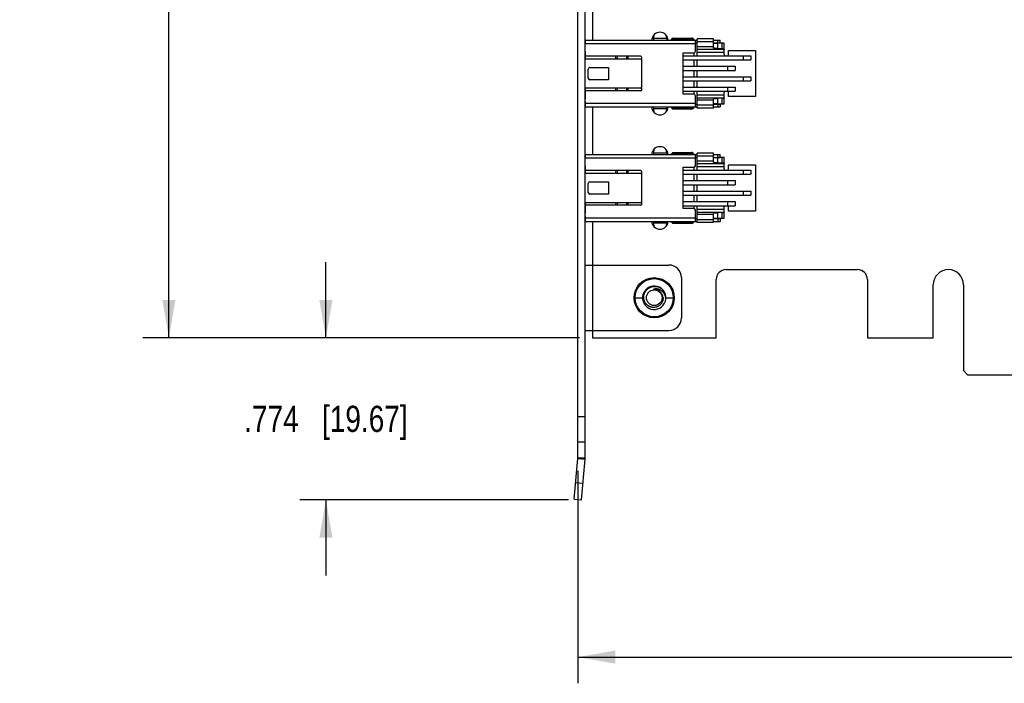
# Model space of a CAD drawing. Header units: inches. Extents: x 0 to 22, y 0 to 17.
# Tile 8 of 17: x 7.7 to 12.4, y 5.2 to 8.4. Entities that reach past the tile are written whole.
import ezdxf

# ---------------------------------------------------------------- set-up
doc = ezdxf.new("R2010")
doc.units = ezdxf.units.IN
doc.header["$LTSCALE"] = 1.21
doc.header["$MEASUREMENT"] = 0
doc.layers.get('0').update_dxf_attribs({"linetype": 'CONTINUOUS'})
doc.layers.add('DIMENSIONS', color=7, linetype='CONTINUOUS')
doc.styles.get("Standard").update_dxf_attribs({"font": 'txt', "width": 0.8})
doc.dimstyles.new('DIMSTYLE_1', dxfattribs={"dimtxt": 0.125, "dimasz": 0.18, "dimexe": 0.125, "dimexo": 0.0625, "dimgap": 0.0625, "dimtad": 0, "dimtih": 1, "dimtoh": 1, "dimdec": 3, "dimzin": 4, "dimdsep": 46, "dimtxsty": 'STANDARD', "dimblk": '_FILLED', "dimblk1": '_FILLED', "dimblk2": '_FILLED', "dimcen": 0.09, "dimadec": 0, "dimazin": 0, "dimtp": 0.01, "dimtm": 0.01, "dimtfac": 1, "dimtdec": 3, "dimtofl": 0, "dimtmove": 0, "dimatfit": 3, "dimldrblk": '_FILLED', "dimfxl": 1, "dimtolj": 1, "dimtzin": 4, "dimarcsym": 0})

# ---------------------------------------------------------------- blocks, each defined once
blk = doc.blocks.new('_FILLED')
at = {"color": 0, "linetype": 'BYBLOCK'}
blk.add_solid([(0, 0), (-1, 0.174), (-1, -0.174)], dxfattribs=at)
blk = doc.blocks.new('*D0')
at = {"layer": 'DIMENSIONS', "color": 2, "linetype": 'CONTINUOUS'}
for p, q in [((17.0741, 7.0957), (17.0741, 5.1839)), ((10.4041, 6.1977), (10.4041, 5.1839)), ((10.4041, 5.3089), (12.9641, 5.3089)), ((17.0741, 5.3089), (14.5141, 5.3089))]:
    blk.add_line(p, q, dxfattribs=at)
at = {"layer": 'DIMENSIONS', "color": 2, "linetype": 'CONTINUOUS', "xscale": 0.18, "yscale": 0.18, "zscale": 0.18, "rotation": 180}
blk.add_blockref('_FILLED', (10.4041, 5.3089), dxfattribs=at)
at = {"layer": 'DIMENSIONS', "color": 2, "linetype": 'CONTINUOUS', "xscale": 0.18, "yscale": 0.18, "zscale": 0.18}
blk.add_blockref('_FILLED', (17.0741, 5.3089), dxfattribs=at)
at = {"layer": 'DIMENSIONS', "color": 2, "linetype": 'CONTINUOUS', "insert": (13.7391, 5.3714), "char_height": 0.125, "width": 1.425, "attachment_point": 2, "line_spacing_factor": 0.9}
blk.add_mtext('6.670{\\Ftxt.shx;\\W1.000000;\\H0.125000; }[169.42]', dxfattribs=at)
blk = doc.blocks.new('*D3')
at = {"layer": 'DIMENSIONS', "color": 2, "linetype": 'CONTINUOUS'}
for p, q in [((9.8916, 10.7842), (8.3261, 10.7842)), ((8.4511, 10.7842), (8.4511, 8.9337)), ((8.4511, 6.8332), (8.4511, 8.6837)), ((10.4116, 6.8332), (8.3261, 6.8332))]:
    blk.add_line(p, q, dxfattribs=at)
at = {"layer": 'DIMENSIONS', "color": 2, "linetype": 'CONTINUOUS', "xscale": 0.18, "yscale": 0.18, "zscale": 0.18}
for p, rotation in [((8.4511, 10.7842), 90), ((8.4511, 6.8332), 270)]:
    blk.add_blockref('_FILLED', p, dxfattribs=dict(at, rotation=rotation))
at = {"layer": 'DIMENSIONS', "color": 2, "linetype": 'CONTINUOUS', "insert": (8.4511, 8.8712), "char_height": 0.125, "width": 1.425, "attachment_point": 2, "line_spacing_factor": 0.9}
blk.add_mtext('3.951{\\Ftxt.shx;\\W1.000000;\\H0.125000; }[100.36]', dxfattribs=at)
blk = doc.blocks.new('*D4')
at = {"layer": 'DIMENSIONS', "color": 2, "linetype": 'CONTINUOUS'}
for p, q in [((9.2011, 6.8332), (9.2011, 7.1932)), ((10.4116, 6.8332), (9.0761, 6.8332)), ((10.3593, 6.0589), (9.0761, 6.0589)), ((9.2011, 6.0589), (9.2011, 5.6989))]:
    blk.add_line(p, q, dxfattribs=at)
at = {"layer": 'DIMENSIONS', "color": 2, "linetype": 'CONTINUOUS', "xscale": 0.18, "yscale": 0.18, "zscale": 0.18}
for p, rotation in [((9.2011, 6.8332), 270), ((9.2011, 6.0589), 90)]:
    blk.add_blockref('_FILLED', p, dxfattribs=dict(at, rotation=rotation))
at = {"layer": 'DIMENSIONS', "color": 2, "linetype": 'CONTINUOUS', "insert": (9.2011, 6.5086), "char_height": 0.125, "width": 1.225, "attachment_point": 2, "line_spacing_factor": 0.9}
blk.add_mtext('.774{\\Ftxt.shx;\\W1.000000;\\H0.125000; }[19.67]', dxfattribs=at)

msp = doc.modelspace()

# ---------------------------------------------------------------- linework, layer by layer
at = {"color": 7, "linetype": 'CONTINUOUS'}
for p, q in [((10.4041, 6.2602), (10.4041, 10.7442)), ((10.4391, 6.2602), (10.4391, 10.7442)), ((10.4741, 8.4806), (10.4741, 8.2539)), ((10.768, 8.2791), (10.7654, 8.2625)), ((10.8249, 8.2792), (10.8274, 8.2625)), ((10.4391, 8.2539), (10.9739, 8.2539)), ((10.4391, 8.2364), (10.4401, 8.2364)), ((10.9661, 8.2362), (10.4391, 8.2362)), ((10.4401, 8.2539), (10.4401, 8.2364)), ((10.7653, 8.2619), (10.7653, 8.2539)), ((10.7654, 8.2625), (10.8274, 8.2625)), ((10.8578, 8.2637), (10.8519, 8.2578)), ((10.8519, 8.2539), (10.8519, 8.2578)), ((10.8548, 8.2608), (10.8578, 8.2578)), ((10.8578, 8.2637), (10.9483, 8.2637)), ((10.8578, 8.2539), (10.8578, 8.2578)), ((10.8578, 8.2578), (10.9586, 8.2578)), ((10.9661, 8.2005), (10.9661, 8.2539)), ((10.9661, 8.2401), (10.9739, 8.2401)), ((10.9739, 8.1791), (10.9739, 8.2596)), ((11.0527, 8.2596), (10.9739, 8.2596)), ((11.0527, 8.2458), (10.9739, 8.2458)), ((11.0527, 8.216), (11.0527, 8.2596)), ((11.0527, 8.2539), (11.0842, 8.2539)), ((11.0527, 8.2401), (11.0842, 8.2401)), ((11.0719, 8.2392), (11.0719, 8.2134)), ((11.0942, 8.239), (11.0719, 8.2392)), ((11.0724, 8.2401), (11.0724, 8.2539)), ((11.0842, 8.2401), (11.0842, 8.2539)), ((11.0942, 8.2122), (11.0942, 8.239)), ((11.1039, 8.1848), (11.1039, 8.2388)), ((10.4391, 8.1986), (10.4401, 8.1986)), ((10.4401, 8.1986), (10.4401, 8.1631)), ((10.907, 7.9958), (10.907, 8.1927)), ((10.907, 8.1927), (10.9582, 8.1927)), ((10.9602, 8.1791), (10.9602, 8.1929)), ((11.0527, 8.2215), (10.9739, 8.2215)), ((10.9739, 8.2112), (11.1034, 8.2112)), ((11.1039, 8.1954), (10.9739, 8.1954)), ((11.0942, 8.2122), (11.0719, 8.2134)), ((11.1235, 8.1848), (11.1235, 8.2045)), ((11.1235, 8.2045), (11.2535, 8.2045)), ((11.2535, 8.2045), (11.2535, 7.984)), ((10.7033, 8.1631), (10.4391, 8.1631)), ((10.7033, 8.1769), (10.4401, 8.1769)), ((10.5842, 8.1769), (10.5842, 8.1631)), ((10.5928, 8.1769), (10.5928, 8.1631)), ((10.5939, 8.1631), (10.5939, 8.1769)), ((10.6377, 8.1631), (10.6377, 8.1769)), ((10.6429, 8.1769), (10.6429, 8.1631)), ((10.7102, 8.0184), (10.7102, 8.17)), ((10.907, 8.1791), (11.2304, 8.1791)), ((10.907, 8.1594), (11.2304, 8.1594)), ((10.9602, 8.1291), (10.9602, 8.1594)), ((10.9739, 8.1291), (10.9739, 8.1594)), ((11.195, 8.1594), (11.195, 8.1791)), ((11.2304, 8.1791), (11.2304, 8.1594)), ((10.4542, 8.0726), (10.4542, 8.1159)), ((10.4621, 8.1238), (10.5515, 8.1238)), ((10.5515, 8.1238), (10.5515, 8.0647)), ((10.907, 8.1291), (11.1554, 8.1291)), ((10.907, 8.1094), (11.1554, 8.1094)), ((10.9602, 8.0791), (10.9602, 8.1094)), ((10.9739, 8.0791), (10.9739, 8.1094)), ((11.12, 8.1094), (11.12, 8.1291)), ((11.1554, 8.1291), (11.1554, 8.1094)), ((10.5515, 8.0647), (10.4621, 8.0647)), ((10.907, 8.0791), (11.2304, 8.0791)), ((10.907, 8.0594), (11.2304, 8.0594)), ((10.9602, 8.0291), (10.9602, 8.0594)), ((10.9739, 8.0291), (10.9739, 8.0594)), ((11.195, 8.0594), (11.195, 8.0791)), ((11.2304, 8.0791), (11.2304, 8.0594)), ((10.4391, 8.0253), (10.7033, 8.0253)), ((10.7033, 8.0116), (10.4391, 8.0116)), ((10.4401, 8.0253), (10.4401, 7.9726)), ((10.5842, 8.0253), (10.5842, 8.0116)), ((10.5928, 8.0253), (10.5928, 8.0116)), ((10.5939, 8.0116), (10.5939, 8.0253)), ((10.6377, 8.0116), (10.6377, 8.0253)), ((10.6429, 8.0253), (10.6429, 8.0116)), ((10.907, 8.0291), (11.1554, 8.0291)), ((10.907, 8.0094), (11.1554, 8.0094)), ((10.9582, 7.9958), (10.907, 7.9958)), ((10.9602, 7.9956), (10.9602, 8.0094)), ((10.9739, 7.9289), (10.9739, 8.0094)), ((11.1039, 7.9496), (11.1039, 8.0037)), ((11.12, 8.0094), (11.12, 8.0291)), ((11.1235, 7.984), (11.1235, 8.0037)), ((11.1554, 8.0291), (11.1554, 8.0094)), ((10.4391, 7.9726), (10.4401, 7.9726)), ((10.4401, 7.9608), (10.4401, 7.9346)), ((10.4401, 7.9523), (10.9661, 7.9523)), ((10.9661, 7.9346), (10.9661, 7.9879)), ((10.9661, 7.9484), (10.9739, 7.9484)), ((10.9739, 7.993), (11.1039, 7.993)), ((11.1034, 7.9773), (10.9739, 7.9773)), ((11.0527, 7.967), (10.9739, 7.967)), ((11.0527, 7.9289), (11.0527, 7.9724)), ((11.0527, 7.9484), (11.0842, 7.9484)), ((11.0942, 7.9763), (11.0719, 7.975)), ((11.0719, 7.975), (11.0719, 7.9493)), ((11.0719, 7.9493), (11.0942, 7.9495)), ((11.0724, 7.9484), (11.0724, 7.9346)), ((11.0842, 7.9484), (11.0842, 7.9346)), ((11.0942, 7.9495), (11.0942, 7.9763)), ((11.2535, 7.984), (11.1235, 7.984)), ((10.4391, 7.9346), (10.9739, 7.9346)), ((10.4741, 7.9346), (10.4741, 7.7079)), ((10.7653, 7.9346), (10.7653, 7.9266)), ((10.7654, 7.926), (10.768, 7.9094)), ((10.8274, 7.926), (10.7654, 7.926)), ((10.8274, 7.926), (10.8249, 7.9093)), ((10.8519, 7.9306), (10.8519, 7.9346)), ((10.8519, 7.9306), (10.8578, 7.9247)), ((10.8548, 7.9277), (10.8578, 7.9306)), ((10.8578, 7.9306), (10.8578, 7.9346)), ((10.9586, 7.9306), (10.8578, 7.9306)), ((10.9483, 7.9247), (10.8578, 7.9247)), ((11.0527, 7.9427), (10.9739, 7.9427)), ((11.0527, 7.9289), (10.9739, 7.9289)), ((11.0527, 7.9346), (11.0842, 7.9346)), ((10.7653, 7.7159), (10.7653, 7.7079)), ((10.768, 7.7331), (10.7654, 7.7165)), ((10.7654, 7.7165), (10.8274, 7.7165)), ((10.8249, 7.7332), (10.8274, 7.7165)), ((10.8578, 7.7177), (10.8519, 7.7118)), ((10.8548, 7.7148), (10.8578, 7.7118)), ((10.8578, 7.7177), (10.9483, 7.7177)), ((10.9739, 7.6331), (10.9739, 7.7136)), ((11.0527, 7.7136), (10.9739, 7.7136)), ((11.0527, 7.67), (11.0527, 7.7136)), ((10.4391, 7.7079), (10.9739, 7.7079)), ((10.4391, 7.6904), (10.4401, 7.6904)), ((10.9661, 7.6902), (10.4391, 7.6902)), ((10.4401, 7.7079), (10.4401, 7.6904)), ((10.8519, 7.7079), (10.8519, 7.7118)), ((10.8578, 7.7079), (10.8578, 7.7118)), ((10.8578, 7.7118), (10.9586, 7.7118)), ((10.9661, 7.6545), (10.9661, 7.7079)), ((10.9661, 7.6941), (10.9739, 7.6941)), ((11.0527, 7.6998), (10.9739, 7.6998)), ((11.0527, 7.6755), (10.9739, 7.6755)), ((11.0527, 7.7079), (11.0842, 7.7079)), ((11.0527, 7.6941), (11.0842, 7.6941)), ((11.0719, 7.6932), (11.0719, 7.6674)), ((11.0942, 7.693), (11.0719, 7.6932)), ((11.0942, 7.6662), (11.0719, 7.6674)), ((11.0724, 7.6941), (11.0724, 7.7079)), ((11.0842, 7.6941), (11.0842, 7.7079)), ((11.0942, 7.6662), (11.0942, 7.693)), ((11.1039, 7.6388), (11.1039, 7.6928)), ((10.4391, 7.6526), (10.4401, 7.6526)), ((10.4401, 7.6526), (10.4401, 7.6171)), ((10.7033, 7.6309), (10.4401, 7.6309)), ((10.5842, 7.6309), (10.5842, 7.6171)), ((10.5928, 7.6309), (10.5928, 7.6171)), ((10.5939, 7.6171), (10.5939, 7.6309)), ((10.6377, 7.6171), (10.6377, 7.6309)), ((10.6429, 7.6309), (10.6429, 7.6171)), ((10.7102, 7.4724), (10.7102, 7.624)), ((10.907, 7.4498), (10.907, 7.6467)), ((10.907, 7.6467), (10.9582, 7.6467)), ((10.907, 7.6331), (11.2304, 7.6331)), ((10.9602, 7.6331), (10.9602, 7.6469)), ((10.9739, 7.6652), (11.1034, 7.6652)), ((11.1039, 7.6494), (10.9739, 7.6494)), ((11.1235, 7.6388), (11.1235, 7.6585)), ((11.1235, 7.6585), (11.2535, 7.6585)), ((11.195, 7.6134), (11.195, 7.6331)), ((11.2304, 7.6331), (11.2304, 7.6134)), ((11.2535, 7.6585), (11.2535, 7.438)), ((10.7033, 7.6171), (10.4391, 7.6171)), ((10.4621, 7.5778), (10.5515, 7.5778)), ((10.5515, 7.5778), (10.5515, 7.5187)), ((10.907, 7.6134), (11.2304, 7.6134)), ((10.907, 7.5831), (11.1554, 7.5831)), ((10.9602, 7.5831), (10.9602, 7.6134)), ((10.9739, 7.5831), (10.9739, 7.6134)), ((11.12, 7.5634), (11.12, 7.5831)), ((11.1554, 7.5831), (11.1554, 7.5634)), ((10.4542, 7.5266), (10.4542, 7.5699)), ((10.907, 7.5634), (11.1554, 7.5634)), ((10.907, 7.5331), (11.2304, 7.5331)), ((10.9602, 7.5331), (10.9602, 7.5634)), ((10.9739, 7.5331), (10.9739, 7.5634)), ((11.195, 7.5134), (11.195, 7.5331)), ((11.2304, 7.5331), (11.2304, 7.5134)), ((10.4391, 7.4793), (10.7033, 7.4793)), ((10.4401, 7.4793), (10.4401, 7.4266)), ((10.5515, 7.5187), (10.4621, 7.5187)), ((10.5842, 7.4793), (10.5842, 7.4656)), ((10.5928, 7.4793), (10.5928, 7.4656)), ((10.5939, 7.4656), (10.5939, 7.4793)), ((10.6377, 7.4656), (10.6377, 7.4793)), ((10.6429, 7.4793), (10.6429, 7.4656)), ((10.907, 7.5134), (11.2304, 7.5134)), ((10.907, 7.4831), (11.1554, 7.4831)), ((10.9602, 7.4831), (10.9602, 7.5134)), ((10.9739, 7.4831), (10.9739, 7.5134)), ((11.12, 7.4634), (11.12, 7.4831)), ((11.1554, 7.4831), (11.1554, 7.4634)), ((10.7033, 7.4656), (10.4391, 7.4656)), ((10.907, 7.4634), (11.1554, 7.4634)), ((10.9582, 7.4498), (10.907, 7.4498)), ((10.9602, 7.4496), (10.9602, 7.4634)), ((10.9661, 7.3886), (10.9661, 7.4419)), ((10.9739, 7.3829), (10.9739, 7.4634)), ((10.9739, 7.447), (11.1039, 7.447)), ((11.1034, 7.4313), (10.9739, 7.4313)), ((11.0942, 7.4303), (11.0719, 7.429)), ((11.0942, 7.4035), (11.0942, 7.4303)), ((11.1039, 7.4036), (11.1039, 7.4577)), ((11.1235, 7.438), (11.1235, 7.4577)), ((11.2535, 7.438), (11.1235, 7.438)), ((10.4391, 7.4266), (10.4401, 7.4266)), ((10.4391, 7.3886), (10.9739, 7.3886)), ((10.4401, 7.4148), (10.4401, 7.3886)), ((10.4401, 7.4063), (10.9661, 7.4063)), ((10.4741, 7.3886), (10.4741, 6.8332)), ((10.7653, 7.3886), (10.7653, 7.3806)), ((10.8519, 7.3846), (10.8519, 7.3886)), ((10.8519, 7.3846), (10.8578, 7.3787)), ((10.8548, 7.3817), (10.8578, 7.3846)), ((10.8578, 7.3846), (10.8578, 7.3886)), ((10.9586, 7.3846), (10.8578, 7.3846)), ((10.9661, 7.4024), (10.9739, 7.4024)), ((11.0527, 7.421), (10.9739, 7.421)), ((11.0527, 7.3967), (10.9739, 7.3967)), ((11.0527, 7.3829), (11.0527, 7.4264)), ((11.0527, 7.4024), (11.0842, 7.4024)), ((11.0527, 7.3886), (11.0842, 7.3886)), ((11.0719, 7.429), (11.0719, 7.4033)), ((11.0719, 7.4033), (11.0942, 7.4035)), ((11.0724, 7.4024), (11.0724, 7.3886)), ((11.0842, 7.4024), (11.0842, 7.3886)), ((10.7654, 7.38), (10.768, 7.3634)), ((10.8274, 7.38), (10.7654, 7.38)), ((10.8274, 7.38), (10.8249, 7.3633)), ((10.9483, 7.3787), (10.8578, 7.3787)), ((11.0527, 7.3829), (10.9739, 7.3829)), ((10.4391, 7.1802), (10.8391, 7.1802)), ((11.1121, 7.1582), (11.7401, 7.1582)), ((10.8991, 7.1202), (10.8991, 6.9282)), ((11.0651, 6.8332), (11.0651, 7.1112)), ((11.7871, 7.1112), (11.7871, 6.8332)), ((12.1021, 6.8332), (12.1021, 7.0862)), ((12.2461, 7.0862), (12.2461, 6.6762)), ((10.6731, 7.0242), (10.7131, 7.0242)), ((10.8251, 7.0242), (10.8651, 7.0242)), ((10.4391, 6.8682), (10.8391, 6.8682)), ((10.4741, 6.8332), (11.0651, 6.8332)), ((11.7871, 6.8332), (12.1021, 6.8332)), ((12.2661, 6.6562), (12.2461, 6.6762)), ((12.2661, 6.6562), (12.6666, 6.6562)), ((10.4391, 6.4553), (10.4041, 6.4553)), ((10.4391, 6.3342), (10.4041, 6.3342)), ((10.3869, 6.062), (10.404, 6.2572)), ((10.404, 6.2572), (10.4388, 6.2541)), ((10.4041, 6.2602), (10.4391, 6.2602)), ((10.4218, 6.0589), (10.4388, 6.2541)), ((10.3939, 6.1416), (10.4287, 6.1386)), ((10.3869, 6.062), (10.4218, 6.0589))]:
    msp.add_line(p, q, dxfattribs=at)
for radius in [0.096, 0.091, 0.0372]:
    msp.add_circle((10.7691, 7.0242), radius, dxfattribs=at)
for centre, radius, start, end in [((10.7965, 8.2517), 0.0395, 3.1181, 176.8819), ((10.4424, 8.2676), 0.0139, 256.0965, 260.2017), ((10.4424, 8.2676), 0.0276, 263.0953, 265.0829), ((10.9483, 8.2519), 0.0118, 9.6066, 90), ((10.4283, 8.1966), 0.0118, 336.8518, 360), ((10.9582, 8.2005), 0.00787, 270, 360), ((11.1137, 8.1848), 0.00984, 180, 215.4835), ((11.1137, 8.1848), 0.00984, 324.5165, 360), ((10.7033, 8.17), 0.00689, 270, 90), ((10.4621, 8.1159), 0.00787, 90, 180), ((10.4621, 8.0726), 0.00787, 180, 270), ((10.7033, 8.0184), 0.00689, 270, 90), ((10.9582, 7.9879), 0.00787, 0, 90), ((11.1137, 8.0037), 0.00984, 144.5165, 180), ((11.1137, 8.0037), 0.00984, 0, 35.4835), ((10.4283, 7.9608), 0.0118, 0, 23.1622), ((10.4424, 7.9209), 0.0276, 94.9171, 96.9049), ((10.4424, 7.9209), 0.0139, 99.7983, 103.9035), ((10.7965, 7.9367), 0.0395, 183.1181, 356.8819), ((10.9483, 7.9366), 0.0118, 270, 350.3934), ((10.7965, 7.7057), 0.0395, 3.1181, 176.8819), ((10.9483, 7.7059), 0.0118, 9.6066, 90), ((10.4424, 7.7216), 0.0139, 256.0965, 260.2017), ((10.4424, 7.7216), 0.0276, 263.0953, 265.0829), ((10.4283, 7.6506), 0.0118, 336.8518, 360), ((10.7033, 7.624), 0.00689, 270, 90), ((10.9582, 7.6545), 0.00787, 270, 360), ((11.1137, 7.6388), 0.00984, 180, 215.4835), ((11.1137, 7.6388), 0.00984, 324.5165, 360), ((10.4621, 7.5699), 0.00787, 90, 180), ((10.4621, 7.5266), 0.00787, 180, 270), ((10.7033, 7.4724), 0.00689, 270, 90), ((10.9582, 7.4419), 0.00787, 0, 90), ((11.1137, 7.4577), 0.00984, 144.5165, 180), ((11.1137, 7.4577), 0.00984, 0, 35.4835), ((10.4283, 7.4148), 0.0118, 0, 23.1622), ((10.4424, 7.3749), 0.0276, 94.9171, 96.9049), ((10.4424, 7.3749), 0.0139, 99.7983, 103.9035), ((10.7965, 7.3907), 0.0395, 183.1181, 356.8819), ((10.9483, 7.3906), 0.0118, 270, 350.3934), ((10.8391, 7.1202), 0.06, 0, 90), ((11.1121, 7.1112), 0.047, 90, 180), ((11.7401, 7.1112), 0.047, 0, 90), ((12.1741, 7.0862), 0.072, 0, 180), ((10.7691, 7.0242), 0.056, 51.2558, 50.7281), ((10.7691, 7.0242), 0.0399, 51.8157, 96.9849), ((10.7706, 7.022), 0.0408, 3.1367, 55.3841), ((10.8391, 6.9282), 0.06, 270, 360), ((10.3691, 6.2602), 0.035, 355, 360), ((10.3691, 6.2602), 0.07, 355, 360)]:
    msp.add_arc(centre, radius, start, end, dxfattribs=at)
for centre, major_axis, ratio, start_param, end_param in [((10.7623, 8.3039), (0, 0.05), 0.108702, -2.567221, -2.547077), ((10.8302, 8.3039), (0, 0.05), 0.101454, -3.736108, -3.141593), ((11.1314, 8.2395), (0.0787, 0), 0.006634, 3.141593, 3.855683), ((11.0645, 8.2388), (0.0394, 0), 0.006634, 0, 0.714091), ((11.0645, 8.2109), (0.0394, 0), 0.050111, 0.153618, 0.714091), ((11.1314, 7.9489), (0.0787, 0), 0.006634, 2.427502, 3.141593), ((11.0645, 7.9776), (0.0394, 0), 0.050111, -0.714091, -0.153618), ((11.0645, 7.9496), (0.0394, 0), 0.006634, -0.714091, 0), ((10.7623, 7.8846), (0, 0.05), 0.108702, -0.594516, -0.574371), ((10.8302, 7.8846), (0, 0.05), 0.101454, 0, 0.594516), ((10.7623, 7.7579), (0, 0.05), 0.108702, -2.567221, -2.547077), ((10.8302, 7.7579), (0, 0.05), 0.101454, -3.736108, -3.141593), ((11.1314, 7.6935), (0.0787, 0), 0.006634, 3.141593, 3.855683), ((11.0645, 7.6928), (0.0394, 0), 0.006634, 0, 0.714091), ((11.0645, 7.6649), (0.0394, 0), 0.050111, 0.153618, 0.714091), ((11.0645, 7.4316), (0.0394, 0), 0.050111, -0.714091, -0.153618), ((10.8302, 7.3386), (0, 0.05), 0.101454, 0, 0.594516), ((11.1314, 7.4029), (0.0787, 0), 0.006634, 2.427502, 3.141593), ((11.0645, 7.4036), (0.0394, 0), 0.006634, -0.714091, 0), ((10.7623, 7.3386), (0, 0.05), 0.108702, -0.594516, -0.574371)]:
    msp.add_ellipse(centre, major_axis=major_axis, ratio=ratio, start_param=start_param, end_param=end_param, dxfattribs=at)
for points, knots in [([(11.0719, 8.2134), (11.0705, 8.2135), (11.0677, 8.2137), (11.0644, 8.2139), (11.062, 8.2142), (11.0604, 8.2143), (11.059, 8.2145), (11.0577, 8.2146), (11.0565, 8.2148), (11.0555, 8.215), (11.0548, 8.2151), (11.0543, 8.2152), (11.0539, 8.2153), (11.0536, 8.2154), (11.0534, 8.2155), (11.0532, 8.2156), (11.053, 8.2157), (11.0529, 8.2158), (11.0528, 8.2158), (11.0527, 8.2159), (11.0527, 8.2159), (11.0527, 8.216), (11.0527, 8.216), (11.0527, 8.216)], [0, 0, 0, 0, 0.223004, 0.420147, 0.508542, 0.589922, 0.664137, 0.731052, 0.790553, 0.842548, 0.886971, 0.906334, 0.923798, 0.939371, 0.953067, 0.964909, 0.974943, 0.983245, 0.989958, 0.992804, 0.995373, 0.99774, 1, 1, 1, 1]), ([(11.1034, 8.2112), (11.1034, 8.2111), (11.1035, 8.2111), (11.1036, 8.211), (11.1037, 8.2109), (11.1038, 8.2107), (11.1038, 8.2105), (11.1038, 8.2102), (11.1039, 8.2099), (11.1039, 8.2097), (11.1039, 8.2096)], [0, 0, 0, 0, 0.07508, 0.156159, 0.249609, 0.359627, 0.488681, 0.638102, 0.80852, 1, 1, 1, 1]), ([(11.0719, 7.975), (11.0705, 7.9749), (11.0677, 7.9748), (11.0644, 7.9745), (11.062, 7.9743), (11.0604, 7.9741), (11.059, 7.974), (11.0577, 7.9738), (11.0565, 7.9737), (11.0555, 7.9735), (11.0548, 7.9733), (11.0543, 7.9732), (11.0539, 7.9731), (11.0536, 7.9731), (11.0534, 7.973), (11.0532, 7.9729), (11.053, 7.9728), (11.0529, 7.9727), (11.0528, 7.9726), (11.0527, 7.9726), (11.0527, 7.9725), (11.0527, 7.9725), (11.0527, 7.9725), (11.0527, 7.9724)], [0, 0, 0, 0, 0.223004, 0.420147, 0.508542, 0.589922, 0.664137, 0.731052, 0.790553, 0.842548, 0.886971, 0.906334, 0.923798, 0.939371, 0.953067, 0.964909, 0.974943, 0.983245, 0.989958, 0.992804, 0.995373, 0.99774, 1, 1, 1, 1]), ([(11.1039, 7.9788), (11.1039, 7.9787), (11.1039, 7.9785), (11.1038, 7.9782), (11.1038, 7.978), (11.1038, 7.9778), (11.1037, 7.9776), (11.1036, 7.9775), (11.1035, 7.9774), (11.1034, 7.9773), (11.1034, 7.9773)], [0, 0, 0, 0, 0.19148, 0.361898, 0.511319, 0.640373, 0.750391, 0.843841, 0.92492, 1, 1, 1, 1]), ([(11.0719, 7.6674), (11.0705, 7.6675), (11.0677, 7.6677), (11.0644, 7.6679), (11.062, 7.6682), (11.0604, 7.6683), (11.059, 7.6685), (11.0577, 7.6686), (11.0565, 7.6688), (11.0555, 7.669), (11.0548, 7.6691), (11.0543, 7.6692), (11.0539, 7.6693), (11.0536, 7.6694), (11.0534, 7.6695), (11.0532, 7.6696), (11.053, 7.6697), (11.0529, 7.6698), (11.0528, 7.6698), (11.0527, 7.6699), (11.0527, 7.6699), (11.0527, 7.67), (11.0527, 7.67), (11.0527, 7.67)], [0, 0, 0, 0, 0.223004, 0.420147, 0.508542, 0.589922, 0.664137, 0.731052, 0.790553, 0.842548, 0.886971, 0.906334, 0.923798, 0.939371, 0.953067, 0.964909, 0.974943, 0.983245, 0.989958, 0.992804, 0.995373, 0.99774, 1, 1, 1, 1]), ([(11.1034, 7.6652), (11.1034, 7.6651), (11.1035, 7.6651), (11.1036, 7.665), (11.1037, 7.6649), (11.1038, 7.6647), (11.1038, 7.6645), (11.1038, 7.6642), (11.1039, 7.6639), (11.1039, 7.6637), (11.1039, 7.6636)], [0, 0, 0, 0, 0.07508, 0.156159, 0.249609, 0.359627, 0.488681, 0.638102, 0.80852, 1, 1, 1, 1]), ([(11.1039, 7.4328), (11.1039, 7.4327), (11.1039, 7.4325), (11.1038, 7.4322), (11.1038, 7.432), (11.1038, 7.4318), (11.1037, 7.4316), (11.1036, 7.4315), (11.1035, 7.4314), (11.1034, 7.4313), (11.1034, 7.4313)], [0, 0, 0, 0, 0.19148, 0.361898, 0.511319, 0.640373, 0.750391, 0.843841, 0.92492, 1, 1, 1, 1]), ([(11.0719, 7.429), (11.0705, 7.4289), (11.0677, 7.4288), (11.0644, 7.4285), (11.062, 7.4283), (11.0604, 7.4281), (11.059, 7.428), (11.0577, 7.4278), (11.0565, 7.4277), (11.0555, 7.4275), (11.0548, 7.4273), (11.0543, 7.4272), (11.0539, 7.4271), (11.0536, 7.4271), (11.0534, 7.427), (11.0532, 7.4269), (11.053, 7.4268), (11.0529, 7.4267), (11.0528, 7.4266), (11.0527, 7.4266), (11.0527, 7.4265), (11.0527, 7.4265), (11.0527, 7.4265), (11.0527, 7.4264)], [0, 0, 0, 0, 0.223004, 0.420147, 0.508542, 0.589922, 0.664137, 0.731052, 0.790553, 0.842548, 0.886971, 0.906334, 0.923798, 0.939371, 0.953067, 0.964909, 0.974943, 0.983245, 0.989958, 0.992804, 0.995373, 0.99774, 1, 1, 1, 1]), ([(10.7189, 7.0242), (10.7188, 7.0255), (10.7188, 7.028), (10.719, 7.0311), (10.7193, 7.0336), (10.7196, 7.0354), (10.7199, 7.0373), (10.7205, 7.0397), (10.7213, 7.0427), (10.7226, 7.0462), (10.7242, 7.0497), (10.726, 7.053), (10.728, 7.0561), (10.7303, 7.0591), (10.7327, 7.0619), (10.7354, 7.0646), (10.7378, 7.0666), (10.7398, 7.0681), (10.7418, 7.0696), (10.7445, 7.0712), (10.7478, 7.073), (10.7512, 7.0746), (10.7547, 7.0759), (10.7583, 7.0769), (10.762, 7.0777), (10.7657, 7.0783), (10.7694, 7.0786), (10.7732, 7.0786), (10.7769, 7.0784), (10.7807, 7.0779), (10.7843, 7.0771), (10.788, 7.0761), (10.7915, 7.0749), (10.7949, 7.0734), (10.7983, 7.0717), (10.8015, 7.0698), (10.8036, 7.0683), (10.8046, 7.0676)], [0, 0, 0, 0, 0.03125, 0.062499, 0.078125, 0.093751, 0.109376, 0.125001, 0.156245, 0.187488, 0.218731, 0.249975, 0.281219, 0.312464, 0.34371, 0.374959, 0.406209, 0.421838, 0.437468, 0.468722, 0.499975, 0.531227, 0.562477, 0.593726, 0.624975, 0.656222, 0.68747, 0.718718, 0.749967, 0.781216, 0.812466, 0.843719, 0.874973, 0.90623, 0.937487, 0.968745, 1, 1, 1, 1]), ([(10.8247, 7.0177), (10.8247, 7.0196), (10.8244, 7.0224), (10.8239, 7.026), (10.8233, 7.0287), (10.8226, 7.0314), (10.8217, 7.034), (10.8207, 7.0366), (10.8195, 7.0391), (10.8182, 7.0416), (10.8168, 7.0439), (10.8152, 7.0462), (10.8136, 7.0484), (10.8118, 7.0505), (10.8099, 7.0525), (10.8078, 7.0544), (10.8057, 7.0562), (10.8035, 7.0578), (10.8012, 7.0593), (10.7988, 7.0607), (10.7968, 7.0618), (10.7951, 7.0625), (10.7934, 7.0633), (10.7912, 7.0641), (10.7886, 7.0649), (10.7859, 7.0655), (10.7832, 7.0659), (10.7804, 7.0662), (10.7777, 7.0663), (10.7749, 7.0662), (10.7727, 7.0659), (10.7709, 7.0656), (10.7695, 7.0653), (10.7682, 7.065), (10.7664, 7.0645), (10.7651, 7.0641), (10.7643, 7.0638)], [0, 0, 0, 0, 0.062838, 0.094266, 0.125684, 0.157082, 0.188457, 0.219806, 0.251138, 0.282453, 0.31375, 0.34503, 0.376296, 0.407554, 0.438806, 0.470051, 0.50129, 0.532527, 0.563769, 0.595021, 0.626288, 0.641928, 0.657573, 0.688854, 0.720115, 0.75135, 0.782549, 0.813705, 0.844819, 0.875904, 0.906968, 0.922493, 0.938013, 0.953524, 0.969024, 1, 1, 1, 1]), ([(10.8113, 7.0242), (10.8114, 7.0227), (10.8114, 7.0204), (10.8112, 7.0174), (10.8109, 7.0152), (10.8105, 7.0129), (10.81, 7.0107), (10.8093, 7.0085), (10.8083, 7.0057), (10.8068, 7.0022), (10.8045, 6.9983), (10.8019, 6.9946), (10.7988, 6.9912), (10.7955, 6.9881), (10.7924, 6.9859), (10.7898, 6.9843), (10.7878, 6.9832), (10.7858, 6.9822), (10.783, 6.981), (10.7794, 6.9797), (10.775, 6.9787), (10.7713, 6.9781), (10.7682, 6.9779), (10.7652, 6.9779), (10.7614, 6.9781), (10.7569, 6.9788), (10.7532, 6.9798), (10.7504, 6.9808), (10.7483, 6.9816), (10.7462, 6.9826), (10.7442, 6.9836), (10.7422, 6.9848), (10.7403, 6.986), (10.7384, 6.9873), (10.7367, 6.9887), (10.7349, 6.9902), (10.7327, 6.9923), (10.7302, 6.9951), (10.7274, 6.9987), (10.725, 7.0025), (10.723, 7.0066), (10.7213, 7.0108), (10.72, 7.0152), (10.7192, 7.0197), (10.7189, 7.0227), (10.7189, 7.0242)], [0, 0, 0, 0, 0.031244, 0.046869, 0.062494, 0.078118, 0.093741, 0.109364, 0.124986, 0.156221, 0.187456, 0.218693, 0.249933, 0.281177, 0.312426, 0.328057, 0.343687, 0.359316, 0.374944, 0.406188, 0.437432, 0.468674, 0.4843, 0.499926, 0.53117, 0.562416, 0.593664, 0.609295, 0.624927, 0.640559, 0.656192, 0.671825, 0.687457, 0.703088, 0.718718, 0.734348, 0.749978, 0.781227, 0.812476, 0.843725, 0.874976, 0.906227, 0.937482, 0.968739, 1, 1, 1, 1])]:
    msp.add_open_spline(points, degree=3, knots=knots, dxfattribs=at)

# ---------------------------------------------------------------- dimensions: what is measured, and where the dimension line sits
at = {"layer": 'DIMENSIONS', "color": 2, "linetype": 'CONTINUOUS'}
for base, p1, p2, angle, picture, middle in [((8.4511, 6.8332), (9.9541, 10.7842), (10.4741, 6.8332), 270, '*D3', (8.4511, 8.8087)), ((9.2011, 6.8332), (10.4218, 6.0589), (10.4741, 6.8332), 90, '*D4', (9.2011, 6.4461)), ((10.4041, 5.3089), (17.0741, 7.1582), (10.4041, 6.2602), 180, '*D0', (13.7391, 5.3089))]:
    dim = msp.add_linear_dim(base=base, p1=p1, p2=p2, angle=angle, dimstyle='DIMSTYLE_1', dxfattribs=at)
    dim.commit()
    dim.dimension.update_dxf_attribs({"geometry": picture, "text_midpoint": middle, "dimtype": 160})

doc.saveas('drawing.dxf')
